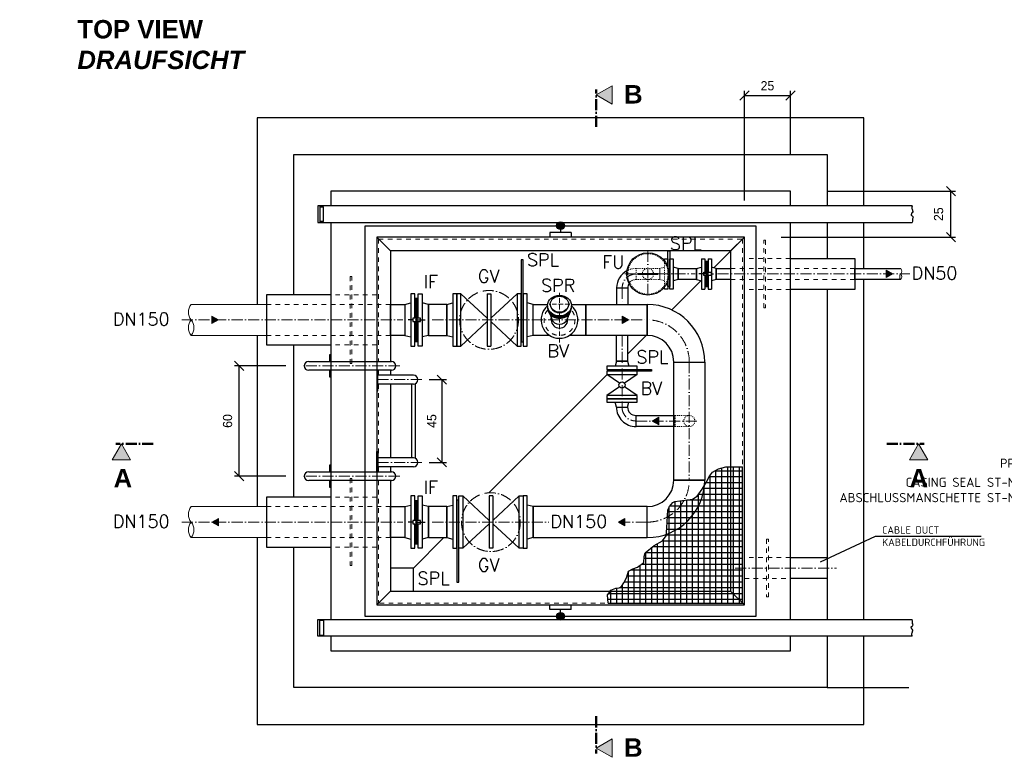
# Model space of a CAD drawing. Header units: millimetres. Extents: x -1700 to 30099, y -547 to 7576.
# Tile 8 of 14: x 12498 to 17853, y -531 to 3481. Entities that reach past the tile are written whole.
import ezdxf

# ---------------------------------------------------------------- set-up
doc = ezdxf.new("R2010")
doc.units = ezdxf.units.MM
doc.linetypes.add('ACAD_ISO10W100', pattern=[18, 12, -3, 0, -3])
doc.linetypes.add('JIS_02_1.0', pattern=[2, 1, -1])
for name, color, linetype in [('44', 7, 'Continuous'), ('P-MU050ENTL', 7, 'Continuous'), ('P-MU150AUSL', 7, 'Continuous'), ('P-MU200EINL', 7, 'Continuous')]:
    doc.layers.add(name, color=color, linetype=linetype)
for name, color, linetype, lineweight in [('Bemaßung', 7, 'Continuous', 9), ('Beschriftung', 7, 'Continuous', 9), ('PDSMD', 7, 'Continuous', 18), ('verz. Bandstahl 30x3_5mm im Beton', 5, 'GRENZE1', 35)]:
    doc.layers.add(name, color=color, linetype=linetype, lineweight=lineweight)
doc.styles.add('LBB3.5M1000', font='isocp.shx', dxfattribs={"height": 3.5})
doc.styles.add('ROMANS', font='ROMANS', dxfattribs={"height": 0.2})
doc.linetypes.add('GRENZE1', pattern='A,6.35,-2.54,[133,ltypeshp.shx,S=2.54,R=0,X=-2.54,Y=0],-2.54,25.4', length=36.83)
doc.dimstyles.new('DIN', dxfattribs={"dimtxt": 2.5, "dimasz": 2.5, "dimexe": 1.25, "dimexo": 0.625, "dimtad": 1, "dimtih": 1, "dimdec": 4, "dimdsep": 46, "dimlunit": 6, "dimtxsty": 'Standard', "dimcen": 2.5, "dimadec": 0, "dimazin": 0, "dimtfac": 1, "dimtdec": 4, "dimtmove": 0, "dimatfit": 3, "dimfxl": 0, "dimtvp": 1, "dimtolj": 1, "dimtzin": 0, "dimarcsym": 0})
pattern_1 = [(270, (18765.5254, -43271.0403), (3.175, -6e-16), []), (330, (18765.5254, -43271.0403), (1.5875, 2.74963066), []), (30, (18765.5254, -43271.0403), (-1.5875, 2.74963066), [])]
pattern_2 = [(270, (18765.5254, -44371.0403), (3.175, -6e-16), []), (330, (18765.5254, -44371.0403), (1.5875, 2.74963066), []), (30, (18765.5254, -44371.0403), (-1.5875, 2.74963066), [])]

# ---------------------------------------------------------------- blocks, each defined once
blk = doc.blocks.new('_Oblique')
at = {"color": 0, "linetype": 'ByBlock', "lineweight": -2}
blk.add_line((-0.5, -0.5), (0.5, 0.5), dxfattribs=at)
blk = doc.blocks.new('*D57')
at = {"layer": 'Bemaßung', "color": 0, "lineweight": -2, "transparency": 16777216}
for p, q in [((13945.1, 1597.9), (13666.8, 1597.9)), ((13691.8, 997.9), (13691.8, 1597.9)), ((13945.1, 997.9), (13666.8, 997.9))]:
    blk.add_line(p, q, dxfattribs=at)
at = {"layer": 'DEFPOINTS', "color": 0, "transparency": 16777216}
for p in [(13691.8, 1597.9), (14025.1, 1597.9), (14025.1, 997.9)]:
    blk.add_point(p, dxfattribs=at)
at = {"layer": 'Bemaßung', "color": 0, "lineweight": -2, "transparency": 16777216, "xscale": 50, "yscale": 50, "zscale": 50}
for p, rotation in [((13691.8, 1597.9), 90), ((13691.8, 997.9), 270)]:
    blk.add_blockref('_Oblique', p, dxfattribs=dict(at, rotation=rotation))
at = {"layer": 'Bemaßung', "color": 0, "transparency": 16777216, "insert": (13629, 1297.9), "char_height": 50, "attachment_point": 5, "rotation": 90}
blk.add_mtext('\\A1;60', dxfattribs=at)
blk = doc.blocks.new('*D58')
at = {"layer": 'Bemaßung', "color": 0, "lineweight": -2, "transparency": 16777216}
for p, q in [((14725, 1522.9), (14818.9, 1522.9)), ((14793.9, 1522.9), (14793.9, 1072.9)), ((14725, 1072.9), (14818.9, 1072.9))]:
    blk.add_line(p, q, dxfattribs=at)
at = {"layer": 'DEFPOINTS', "color": 0, "transparency": 16777216}
for p in [(14685, 1522.9), (14685, 1072.9), (14793.9, 1072.9)]:
    blk.add_point(p, dxfattribs=at)
at = {"layer": 'Bemaßung', "color": 0, "lineweight": -2, "transparency": 16777216, "xscale": 50, "yscale": 50, "zscale": 50}
for p, rotation in [((14793.9, 1522.9), 90), ((14793.9, 1072.9), 270)]:
    blk.add_blockref('_Oblique', p, dxfattribs=dict(at, rotation=rotation))
at = {"layer": 'Bemaßung', "color": 0, "transparency": 16777216, "insert": (14739.5, 1297.9), "char_height": 50, "attachment_point": 5, "rotation": 90}
blk.add_mtext('\\A1;45', dxfattribs=at)
blk = doc.blocks.new('*D51')
at = {"layer": 'Bemaßung', "color": 0, "lineweight": -2, "transparency": 16777216}
for p, q in [((16440.1, 2497.9), (16440.1, 3093.5)), ((16440.1, 3068.5), (16690.1, 3068.5)), ((16690.1, 2747.9), (16690.1, 3093.5))]:
    blk.add_line(p, q, dxfattribs=at)
at = {"layer": 'DEFPOINTS', "color": 0, "transparency": 16777216}
for p in [(16690.1, 3068.5), (16690.1, 2547.9), (16440.1, 2297.9)]:
    blk.add_point(p, dxfattribs=at)
at = {"layer": 'Bemaßung', "color": 0, "lineweight": -2, "transparency": 16777216, "xscale": 50, "yscale": 50, "zscale": 50, "rotation": 180}
blk.add_blockref('_Oblique', (16440.1, 3068.5), dxfattribs=at)
at = {"layer": 'Bemaßung', "color": 0, "lineweight": -2, "transparency": 16777216, "xscale": 50, "yscale": 50, "zscale": 50}
blk.add_blockref('_Oblique', (16690.1, 3068.5), dxfattribs=at)
at = {"layer": 'Bemaßung', "color": 0, "transparency": 16777216, "insert": (16565.1, 3121.1), "char_height": 50, "attachment_point": 5}
blk.add_mtext('\\A1;25', dxfattribs=at)
blk = doc.blocks.new('*D52')
at = {"layer": 'Bemaßung', "color": 0, "lineweight": -2, "transparency": 16777216}
for p, q in [((16890.1, 2547.9), (17588.1, 2547.9)), ((17563.1, 2297.9), (17563.1, 2547.9)), ((16640.1, 2297.9), (17588.1, 2297.9))]:
    blk.add_line(p, q, dxfattribs=at)
at = {"layer": 'DEFPOINTS', "color": 0, "transparency": 16777216}
for p in [(16690.1, 2547.9), (17563.1, 2547.9), (16440.1, 2297.9)]:
    blk.add_point(p, dxfattribs=at)
at = {"layer": 'Bemaßung', "color": 0, "lineweight": -2, "transparency": 16777216, "xscale": 50, "yscale": 50, "zscale": 50}
for p, rotation in [((17563.1, 2547.9), 90), ((17563.1, 2297.9), 270)]:
    blk.add_blockref('_Oblique', p, dxfattribs=dict(at, rotation=rotation))
at = {"layer": 'Bemaßung', "color": 0, "transparency": 16777216, "insert": (17496.1, 2422.9), "char_height": 50, "attachment_point": 5, "rotation": 90}
blk.add_mtext('\\A1;25', dxfattribs=at)

msp = doc.modelspace()

# ---------------------------------------------------------------- hatches: boundary and pattern name
at = {"lineweight": 5}
h = msp.add_hatch(dxfattribs=at)
h.set_pattern_fill('NET3', color=256, angle=90)
h.set_pattern_definition([(90, (-26604.036, -8319.15), (-3.175, 2e-16), []), (150, (-26604.036, -8319.15), (-1.5875, -2.74963066), []), (210, (-26604.036, -8319.15), (1.5875, -2.74963066), [])])
h.paths.add_polyline_path([(16224.0961, 2106.85959), (16242.0961, 2106.85959), (16242.0961, 2165.3686), (16224.0961, 2165.3686)])
h.paths.add_polyline_path([(16242.0961, 2088.8776), (16224.0961, 2088.8776), (16224.0961, 2030.3686), (16242.0961, 2030.3686)])
h = msp.add_hatch(color=256)
h.dxf.hatch_style = 1
h.paths.add_polyline_path([(16244.84352, 2097.8686), (16235.4724, 2092.45818), (16235.4724, 2103.27901)])
h = msp.add_hatch(color=256)
h.dxf.hatch_style = 1
h.paths.add_polyline_path([(17245.39786, 2097.8686), (17210.43137, 2118.05651), (17210.43137, 2077.68068)])
h = msp.add_hatch(dxfattribs=at)
h.set_pattern_fill('NET3', color=256, angle=-90)
h.set_pattern_definition(pattern_1)
h.paths.add_polyline_path([(14666.0961, 1838.87736), (14648.0961, 1838.87725), (14648.0961, 1730.3682), (14666.0961, 1730.3682)])
h.paths.add_polyline_path([(14648.0961, 1856.85925), (14666.0961, 1856.85936), (14666.0961, 1965.3682), (14648.0961, 1965.3682)])
h = msp.add_hatch(dxfattribs=at)
h.set_pattern_fill('NET3', color=256, angle=-90)
h.set_pattern_definition(pattern_1)
h.paths.add_polyline_path([(14666.0961, 1838.87736), (14648.0961, 1838.87725), (14648.0961, 1730.3682), (14666.0961, 1730.3682)])
h.paths.add_polyline_path([(14648.0961, 1856.85925), (14666.0961, 1856.85936), (14666.0961, 1965.3682), (14648.0961, 1965.3682)])
h = msp.add_hatch(color=256)
h.dxf.hatch_style = 1
h.paths.add_polyline_path([(13578.6738, 1847.8686), (13543.70731, 1868.05651), (13543.70731, 1827.68068)])
h = msp.add_hatch(color=256)
h.dxf.hatch_style = 1
h.paths.add_polyline_path([(14650.84758, 1847.86827), (14660.21873, 1842.45791), (14660.21867, 1853.27874)])
h = msp.add_hatch(color=256)
h.dxf.hatch_style = 1
h.paths.add_polyline_path([(14650.84758, 1847.86827), (14660.21873, 1842.45791), (14660.21867, 1853.27874)])
h = msp.add_hatch(color=256)
h.dxf.hatch_style = 1
h.paths.add_polyline_path([(15810.04636, 1847.8686), (15775.07987, 1868.05651), (15775.07987, 1827.68068)])
h = msp.add_hatch(color=256)
h.dxf.hatch_style = 1
h.paths.add_polyline_path([(15938.67267, 1297.8686), (15973.63916, 1318.05651), (15973.63916, 1277.68068)])
h = msp.add_hatch()
h.set_pattern_fill('ANSI37', color=256, scale=10, angle=45)
h.set_pattern_definition([(90, (16063.065, 678.003), (-31.75, 5e-15), []), (180, (16063.065, 678.003), (-5e-15, -31.75), [])])
h.paths.add_polyline_path([(15699.10505, 307.8686), (15696.0346, 352.87521), (15704.03087, 364.06333), (15713.62642, 378.44807), (15740.81382, 388.03788), (15758.40564, 391.23449), (15771.1997, 397.62771), (15783.99377, 416.80735), (15798.38711, 445.57681), (15809.58189, 480.73949), (15833.57078, 493.52592), (15859.15891, 503.11573), (15892.74331, 528.68859), (15894.34259, 560.65466), (15900.73962, 581.43261), (15948.71736, 621.39021), (15995.09582, 646.96306), (16014.28691, 672.53592), (16017.48543, 717.28842), (16023.88246, 814.78492), (16031.87877, 832.36628), (16051.06987, 854.74252), (16062.26465, 859.53742), (16089.45206, 864.33235), (16118.2387, 867.52894), (16156.62089, 872.32385), (16183.80826, 889.9052), (16210.99566, 926.66618), (16231.786, 963.42716), (16249.37786, 998.58985), (16266.96967, 1019.36778), (16298.95483, 1038.54742), (16338.9363, 1048.13725), (16386.91404, 1048.13725), (16423.69695, 1048.13725), (16430.0961, 1048.13725), (16430.0961, 307.8686)])
h = msp.add_hatch(dxfattribs=at)
h.set_pattern_fill('NET3', color=256, angle=-90)
h.set_pattern_definition(pattern_2)
h.paths.add_polyline_path([(14666.0961, 738.87736), (14648.0961, 738.87725), (14648.0961, 630.3682), (14666.0961, 630.3682)])
h.paths.add_polyline_path([(14648.0961, 756.85925), (14666.0961, 756.85936), (14666.0961, 865.3682), (14648.0961, 865.3682)])
h = msp.add_hatch(dxfattribs=at)
h.set_pattern_fill('NET3', color=256, angle=-90)
h.set_pattern_definition(pattern_2)
h.paths.add_polyline_path([(14666.0961, 738.87736), (14648.0961, 738.87725), (14648.0961, 630.3682), (14666.0961, 630.3682)])
h.paths.add_polyline_path([(14648.0961, 756.85925), (14666.0961, 756.85936), (14666.0961, 865.3682), (14648.0961, 865.3682)])
h = msp.add_hatch(color=256)
h.dxf.hatch_style = 1
h.paths.add_polyline_path([(13543.70731, 747.8686), (13578.6738, 768.05651), (13578.6738, 727.68068)])
h = msp.add_hatch(color=256)
h.dxf.hatch_style = 1
h.paths.add_polyline_path([(14650.84758, 747.86827), (14660.21873, 742.45791), (14660.21867, 753.27874)])
h = msp.add_hatch(color=256)
h.dxf.hatch_style = 1
h.paths.add_polyline_path([(14650.84758, 747.86827), (14660.21873, 742.45791), (14660.21867, 753.27874)])
h = msp.add_hatch(color=256)
h.dxf.hatch_style = 1
h.paths.add_polyline_path([(15754.25616, 747.8686), (15789.22265, 768.05651), (15789.22265, 727.68068)])
at = {"layer": 'Beschriftung'}
h = msp.add_hatch(color=256, dxfattribs=at)
h.dxf.hatch_style = 1
h.paths.add_polyline_path([(15634.46718, 3071.54217), (15720.8074, 3121.39071), (15720.8074, 3021.69362)])
h = msp.add_hatch(color=256, dxfattribs=at)
h.dxf.hatch_style = 1
h.paths.add_polyline_path([(13051.56071, 1173.6309), (13001.71217, 1087.29069), (13101.40926, 1087.29069)])
h = msp.add_hatch(color=256, dxfattribs=at)
h.dxf.hatch_style = 1
h.paths.add_polyline_path([(17387.43045, 1173.6309), (17437.27899, 1087.29069), (17337.5819, 1087.29069)])
h = msp.add_hatch(color=256, dxfattribs=at)
h.dxf.hatch_style = 1
h.paths.add_polyline_path([(15634.46718, -481.51663), (15720.8074, -531.36517), (15720.8074, -431.66808)])
at = {"layer": 'verz. Bandstahl 30x3_5mm im Beton', "lineweight": -3, "ltscale": 20}
h = msp.add_hatch(color=0, dxfattribs=at)
h.dxf.hatch_style = 1
edge = h.paths.add_edge_path()
edge.add_arc((15440.0961, 2360.3686), 21.43508, -450, -90)
h = msp.add_hatch(color=0, dxfattribs=at)
h.dxf.hatch_style = 1
edge = h.paths.add_edge_path()
edge.add_arc((15440.0961, 235.3686), 21.43508, 450, 810, ccw=False)

# ---------------------------------------------------------------- linework, layer by layer
for p, q in [((14120.0961, 2467.8686), (14120.0961, 2377.8686)), ((17352.91286, 2467.8686), (14120.0961, 2467.8686)), ((14130.0961, 2467.8686), (14130.0961, 2377.8686)), ((14130.0961, 2462.8686), (14150.0961, 2462.8686)), ((14150.0961, 2382.8686), (14150.0961, 2462.8686)), ((14120.0961, 2377.8686), (17352.91286, 2377.8686)), ((14150.0961, 2382.8686), (14130.0961, 2382.8686)), ((14440.0961, 2297.8686), (14515.0961, 2222.8686)), ((16273.80695, 2131.57945), (16440.0961, 2297.8686)), ((16440.0961, 2297.8686), (16365.0961, 2222.8686)), ((14515.0961, 2222.8686), (14515.0961, 1622.0186)), ((16365.0961, 2222.8686), (14515.0961, 2222.8686)), ((16365.0961, 2222.8686), (16365.0961, 372.8686)), ((16044.43828, 1902.21077), (16203.42668, 2061.19917)), ((15744.9461, 2021.8686), (15805.2461, 2021.8686)), ((15744.9461, 2021.8686), (15744.9461, 1932.0186)), ((15805.2461, 2021.8686), (15805.2461, 1932.0186)), ((14593.0961, 1932.0182), (14626.0961, 1940.3682)), ((14593.0961, 1932.0182), (14626.0961, 1940.3682)), ((14593.0961, 1932.0182), (14593.0961, 1763.7182)), ((14593.0961, 1932.0182), (14593.0961, 1763.7182)), ((14648.0961, 1965.3682), (14666.0961, 1965.3682)), ((14648.0961, 1965.3682), (14666.0961, 1965.3682)), ((14721.0961, 1932.0182), (14688.0961, 1940.3682)), ((14721.0961, 1932.0182), (14688.0961, 1940.3682)), ((14721.0961, 1932.0182), (14721.0961, 1763.7182)), ((14721.0961, 1932.0182), (14721.0961, 1763.7182)), ((14593.0961, 1763.7182), (14626.0961, 1755.3682)), ((14593.0961, 1763.7182), (14626.0961, 1755.3682)), ((14648.0961, 1730.3682), (14666.0961, 1730.3682)), ((14648.0961, 1730.3682), (14666.0961, 1730.3682)), ((14721.0961, 1763.7182), (14688.0961, 1755.3682)), ((14721.0961, 1763.7182), (14688.0961, 1755.3682)), ((15804.3961, 1662.1686), (15905.9461, 1763.7186)), ((14070.0961, 1622.0186), (14520.0961, 1622.0186)), ((15744.0961, 1623.8686), (15736.7461, 1596.8686)), ((15744.0961, 1623.8686), (15804.3961, 1623.8686)), ((15804.3961, 1623.8686), (15811.7461, 1596.8686)), ((14520.0961, 1573.7186), (14070.0961, 1573.7186)), ((14515.0961, 1573.7186), (14515.0961, 1547.0186)), ((14640.0961, 1547.0186), (14446.0961, 1547.0186)), ((14650.0961, 1094.85092), (14650.0961, 1500.88627)), ((15050.09296, 907.86545), (15692.54449, 1550.31698)), ((15759.9257, 1503.76269), (15691.7461, 1550.8686)), ((15856.7461, 1550.8686), (15788.56651, 1503.76269)), ((14640.0961, 1498.7186), (14446.0961, 1498.7186)), ((14515.0961, 1498.7186), (14515.0961, 1097.0186)), ((14630.0961, 1498.7186), (14630.0961, 1097.0186)), ((15759.9257, 1483.9745), (15691.7461, 1436.8686)), ((15856.7461, 1436.8686), (15788.56651, 1483.9745)), ((15744.0961, 1373.8686), (15736.7461, 1400.8686)), ((15804.3961, 1373.8686), (15811.7461, 1400.8686)), ((15744.0961, 1373.8686), (15804.3961, 1373.8686)), ((15850.2461, 1267.7186), (15850.2461, 1328.0186)), ((14640.0961, 1097.0186), (14446.0961, 1097.0186)), ((14070.0961, 1022.0186), (14520.0961, 1022.0186)), ((14640.0961, 1048.7186), (14446.0961, 1048.7186)), ((14515.0961, 1048.7186), (14515.0961, 1022.0186)), ((14520.0961, 973.7186), (14070.0961, 973.7186)), ((14515.0961, 973.7186), (14515.0961, 372.8686)), ((14648.0961, 865.3682), (14666.0961, 865.3682)), ((14648.0961, 865.3682), (14666.0961, 865.3682)), ((14593.0961, 832.0182), (14626.0961, 840.3682)), ((14593.0961, 832.0182), (14626.0961, 840.3682)), ((14593.0961, 832.0182), (14593.0961, 663.7182)), ((14593.0961, 832.0182), (14593.0961, 663.7182)), ((14721.0961, 832.0182), (14688.0961, 840.3682)), ((14721.0961, 832.0182), (14688.0961, 840.3682)), ((14721.0961, 832.0182), (14721.0961, 663.7182)), ((14721.0961, 832.0182), (14721.0961, 663.7182)), ((14593.0961, 663.7182), (14626.0961, 655.3682)), ((14593.0961, 663.7182), (14626.0961, 655.3682)), ((14640.0961, 497.8686), (14805.9461, 663.7186)), ((14721.0961, 663.7182), (14688.0961, 655.3682)), ((14721.0961, 663.7182), (14688.0961, 655.3682)), ((17150.7646, 668.98637), (16852.45848, 529.86758)), ((17727.48976, 668.98637), (17150.7646, 668.98637)), ((14648.0961, 630.3682), (14666.0961, 630.3682)), ((14648.0961, 630.3682), (14666.0961, 630.3682)), ((14515.0961, 372.8686), (14440.0961, 297.8686)), ((14515.0961, 372.8686), (16365.0961, 372.8686)), ((16440.0961, 297.8686), (16365.0961, 372.8686)), ((14120.0961, 127.8686), (14120.0961, 217.8686)), ((14120.0961, 217.8686), (17352.91286, 217.8686)), ((14130.0961, 127.8686), (14130.0961, 217.8686)), ((14150.0961, 212.8686), (14130.0961, 212.8686)), ((14150.0961, 212.8686), (14150.0961, 132.8686)), ((17352.91286, 127.8686), (14120.0961, 127.8686)), ((14130.0961, 132.8686), (14150.0961, 132.8686))]:
    msp.add_line(p, q)
at = {"linetype": 'JIS_02_1.0', "lineweight": 18, "ltscale": 25}
for p, q in [((14450.0961, 2287.8686), (14450.0961, 1622.0186)), ((14450.0961, 2287.8686), (16430.0961, 2287.8686)), ((16430.0961, 2287.8686), (16430.0961, 307.8686)), ((16690.0961, 2182.0186), (16440.0961, 2182.0186)), ((16365.0961, 2128.0186), (17040.0961, 2128.0186)), ((16365.0961, 2067.7186), (17040.0961, 2067.7186)), ((14440.0961, 1984.3686), (14190.0961, 1984.3686)), ((16690.0961, 2013.7186), (16440.0961, 2013.7186)), ((13840.0961, 1932.0186), (14515.0961, 1932.0186)), ((14515.0961, 1763.7186), (13840.0961, 1763.7186)), ((14440.0961, 1711.3686), (14190.0961, 1711.3686)), ((14450.0961, 1573.7186), (14450.0961, 1547.0186)), ((14450.0961, 1498.7186), (14450.0961, 1097.0186)), ((14450.0961, 1048.7186), (14450.0961, 1022.0186)), ((14450.0961, 973.7186), (14450.0961, 307.8686)), ((14440.0961, 884.3686), (14190.0961, 884.3686)), ((14440.0961, 884.3686), (14190.0961, 884.3686)), ((13840.0961, 832.0186), (14515.0961, 832.0186)), ((14515.0961, 663.7186), (13840.0961, 663.7186)), ((14440.0961, 611.3686), (14190.0961, 611.3686)), ((16430.0961, 307.8686), (14450.0961, 307.8686))]:
    msp.add_line(p, q, dxfattribs=at)
at = {"linetype": 'ACAD_ISO10W100', "lineweight": 18, "ltscale": 5}
for p, q in [((15915.0961, 2223.47928), (15915.0961, 1972.25791)), ((15789.48541, 2097.8686), (16171.13318, 2097.8686)), ((16294.06959, 2097.8686), (17340.0961, 2097.8686)), ((15775.0961, 2021.8686), (15775.0961, 1932.0186)), ((13380.71091, 1847.8686), (14581.38284, 1847.8686)), ((14742.47424, 1847.8686), (15911.0961, 1847.8686)), ((15774.2461, 1763.7186), (15774.2461, 1373.8686)), ((16140.0961, 1618.8686), (16140.0961, 976.8686)), ((14565.02146, 1597.8686), (14025.0724, 1597.8686)), ((14685.02146, 1522.8686), (14440.0961, 1522.8686)), ((15850.2461, 1297.8686), (16181.3769, 1297.8686)), ((14685.02146, 1072.8686), (14440.0961, 1072.8686)), ((14565.02146, 997.8686), (14025.0724, 997.8686)), ((13380.71091, 747.8686), (14581.54929, 747.8686)), ((14742.47424, 747.8686), (15376.4406, 747.8686)), ((15758.75995, 747.8686), (15911.0961, 747.8686)), ((16390.0961, 497.8686), (16940.0961, 497.8686))]:
    msp.add_line(p, q, dxfattribs=at)
at = {"linetype": 'JIS_02_1.0', "lineweight": 18, "ltscale": 5}
for p, q in [((16006.0961, 2168.18218), (16006.0961, 2027.55501)), ((15979.0961, 2128.0186), (15851.0961, 2128.0186)), ((15851.0961, 2128.0186), (15851.0961, 2067.7186)), ((15979.0961, 2128.0186), (16006.0961, 2135.2533)), ((15979.0961, 2128.0186), (15979.0961, 2067.7186)), ((15979.0961, 2128.0186), (15979.0961, 2067.7186)), ((15979.0961, 2067.7186), (15979.0961, 2128.0186)), ((15979.0961, 2128.0186), (15979.0961, 2067.7186)), ((16024.0961, 2061.20799), (16024.0961, 2134.5292)), ((15851.0961, 2067.7186), (15979.0961, 2067.7186)), ((15979.0961, 2067.7186), (16006.0961, 2060.4839)), ((16064.0961, 1328.0186), (16140.0961, 1328.0186)), ((16064.0961, 1267.7186), (16140.0961, 1267.7186))]:
    msp.add_line(p, q, dxfattribs=at)
at = {"linetype": 'ACAD_ISO10W100', "lineweight": 18, "ltscale": 2}
for p, q in [((15434.0961, 1724.60994), (15434.0961, 1995.79678)), ((15489.64487, 1933.1417), (15378.54733, 1933.1417))]:
    msp.add_line(p, q, dxfattribs=at)
at = {"lineweight": 0}
for p, q in [((13430.71091, 1932.0186), (13840.0961, 1932.0186)), ((13840.0961, 1763.7186), (13430.71091, 1763.7186)), ((13430.71091, 832.0186), (13840.0961, 832.0186)), ((13840.0961, 663.7186), (13430.71091, 663.7186))]:
    msp.add_line(p, q, dxfattribs=at)
at = {"linetype": 'Continuous', "ltscale": 10}
for p, q in [((14721.0961, 1932.0186), (14721.0961, 1763.7186)), ((14721.0961, 1932.0186), (14721.0961, 1763.7186)), ((14721.0961, 832.0186), (14721.0961, 663.7186)), ((14721.0961, 832.0186), (14721.0961, 663.7186))]:
    msp.add_line(p, q, dxfattribs=at)
for points in [[(17090.0961, 2467.8686), (17090.0961, 2947.8686), (13790.0961, 2947.8686), (13790.0961, 1932.0186)], [(16690.0961, 2467.8686), (16690.0961, 2547.8686), (14190.0961, 2547.8686), (14190.0961, 2467.8686)], [(17352.91286, 2467.8686), (17352.03448, 2465.01303), (17351.2846, 2463.13724), (17350.72219, 2460.8862), (17350.34725, 2458.07248), (17350.34725, 2456.75938), (17350.72219, 2453.5705), (17350.90966, 2453.19534), (17352.40943, 2449.63121), (17352.5969, 2448.69327), (17353.34678, 2446.06716), (17353.72172, 2444.56644), (17354.84655, 2440.62724), (17355.40896, 2438.56374), (17355.03402, 2435.75001), (17351.47207, 2430.87288), (17350.72219, 2429.74731), (17349.03495, 2426.18327), (17347.91012, 2423.7447), (17347.34771, 2421.11851), (17346.22284, 2417.55437), (17348.84748, 2416.05374), (17352.40943, 2414.74065), (17354.47161, 2412.48961), (17355.40896, 2410.98898), (17356.72126, 2407.8001), (17357.28367, 2405.36144), (17354.47161, 2398.42089), (17353.53425, 2393.35612), (17353.34678, 2389.41683), (17354.09667, 2388.10383), (17354.28414, 2384.53969), (17352.91286, 2377.8686)], [(14190.0961, 2377.8686), (14190.0961, 217.8686)], [(16690.0961, 217.8686), (16690.0961, 2377.8686)], [(17090.0961, 2128.0186), (17090.0961, 2377.8686)], [(16238.5961, 2097.8686), (16191.84595, 2097.8686), (16191.84595, 2097.8686), (16191.84595, 2097.8686)], [(16258.84386, 2097.8686), (16272.50664, 2097.8686), (16272.50664, 2097.8686), (16272.50664, 2097.8686)], [(17090.0961, 217.8686), (17090.0961, 2067.7186)], [(14648.0961, 1856.85925), (14648.0961, 1990.3682), (14626.0961, 1990.3682), (14626.0961, 1705.3682), (14648.0961, 1705.3682), (14648.0961, 1838.87725)], [(14648.0961, 1856.85925), (14648.0961, 1990.3682), (14626.0961, 1990.3682), (14626.0961, 1705.3682), (14648.0961, 1705.3682), (14648.0961, 1838.87725)], [(14666.0961, 1856.85936), (14666.0961, 1990.3682), (14688.0961, 1990.3682), (14688.0961, 1705.3682), (14666.0961, 1705.3682), (14666.0961, 1838.87736)], [(14666.0961, 1856.85936), (14666.0961, 1990.3682), (14688.0961, 1990.3682), (14688.0961, 1705.3682), (14666.0961, 1705.3682), (14666.0961, 1838.87736)], [(14593.0961, 1829.76684), (14593.0961, 1763.7186), (14515.0961, 1763.7186), (14515.0961, 1932.0186), (14593.0961, 1932.0186), (14593.0961, 1865.97035)], [(15380.07039, 1763.7186), (15291.0961, 1763.7186), (15291.0961, 1932.0186), (15369.51452, 1932.0186)], [(15498.67768, 1932.0186), (15577.0961, 1932.0186), (15577.0961, 1763.7186), (15488.12181, 1763.7186)], [(14636.84723, 1847.86818), (14610.42243, 1847.86801), (14610.42243, 1847.86801), (14610.42243, 1847.86801)], [(14636.84723, 1847.86818), (14610.42243, 1847.86801), (14610.42243, 1847.86801), (14610.42243, 1847.86801)], [(14657.09499, 1847.8683), (14703.76756, 1847.8686), (14703.76756, 1847.8686), (14703.76756, 1847.8686)], [(14657.09499, 1847.8683), (14703.76756, 1847.8686), (14703.76756, 1847.8686), (14703.76756, 1847.8686)], [(13790.0961, 1763.7186), (13790.0961, 832.0186)], [(15804.3961, 1762.01502), (15804.3961, 1623.8686), (15744.0961, 1623.8686), (15744.0961, 1763.7186)], [(14190.0961, 1622.01838), (14190.0961, 1657.86838), (14184.0961, 1657.86838), (14184.0961, 1622.01838)], [(14184.0961, 1573.7186), (14184.0961, 1537.86838), (14190.0961, 1537.86838), (14190.0961, 1573.7186)], [(14440.0961, 1573.7186), (14440.0961, 1462.8686), (14446.0961, 1462.8686), (14446.0961, 1573.7186)], [(15810.83171, 1578.8686), (15934.94444, 1578.8686), (15934.94444, 1568.8686), (15706.6711, 1568.8686), (15706.6711, 1578.8686), (15737.5105, 1578.8686)], [(14440.0961, 1022.0186), (14440.0961, 1132.8686), (14446.0961, 1132.8686), (14446.0961, 1022.0186)], [(14190.0961, 1022.01838), (14190.0961, 1057.86838), (14184.0961, 1057.86838), (14184.0961, 1022.01838)], [(15699.10505, 307.8686), (15696.0346, 352.87521), (15704.03087, 364.06333), (15713.62642, 378.44807), (15740.81382, 388.03788), (15758.40564, 391.23449), (15771.1997, 397.62771), (15783.99377, 416.80735), (15798.38711, 445.57681), (15809.58189, 480.73949), (15833.57078, 493.52592), (15859.15891, 503.11573), (15892.74331, 528.68859), (15894.34259, 560.65466), (15900.73962, 581.43261), (15948.71736, 621.39021), (15995.09582, 646.96306), (16014.28691, 672.53592), (16017.48543, 717.28842), (16023.88246, 814.78492), (16031.87877, 832.36628), (16051.06987, 854.74252), (16062.26465, 859.53742), (16089.45206, 864.33235), (16118.2387, 867.52894), (16156.62089, 872.32385), (16183.80826, 889.9052), (16210.99566, 926.66618), (16231.786, 963.42716), (16249.37786, 998.58985), (16266.96967, 1019.36778), (16298.95483, 1038.54742), (16338.9363, 1048.13725), (16386.91404, 1048.13725), (16423.69695, 1048.13725), (16430.0961, 1048.13725)], [(15699.10505, 307.8686), (16430.0961, 307.8686), (16430.0961, 1048.13725)], [(14184.0961, 973.7186), (14184.0961, 937.86838), (14190.0961, 937.86838), (14190.0961, 973.7186)], [(14648.0961, 756.85925), (14648.0961, 890.3682), (14626.0961, 890.3682), (14626.0961, 605.3682), (14648.0961, 605.3682), (14648.0961, 738.87725)], [(14648.0961, 756.85925), (14648.0961, 890.3682), (14626.0961, 890.3682), (14626.0961, 605.3682), (14648.0961, 605.3682), (14648.0961, 738.87725)], [(14666.0961, 756.85936), (14666.0961, 890.3682), (14688.0961, 890.3682), (14688.0961, 605.3682), (14666.0961, 605.3682), (14666.0961, 738.87736)], [(14666.0961, 756.85936), (14666.0961, 890.3682), (14688.0961, 890.3682), (14688.0961, 605.3682), (14666.0961, 605.3682), (14666.0961, 738.87736)], [(14593.0961, 730.10252), (14593.0961, 663.7186), (14515.0961, 663.7186), (14515.0961, 832.0186), (14593.0961, 832.0186), (14593.0961, 766.30603)], [(14636.84723, 747.86818), (14610.42243, 747.86801), (14610.42243, 747.86801), (14610.42243, 747.86801)], [(14636.84723, 747.86818), (14610.42243, 747.86801), (14610.42243, 747.86801), (14610.42243, 747.86801)], [(14657.09499, 747.8683), (14703.76756, 747.8686), (14703.76756, 747.8686), (14703.76756, 747.8686)], [(14657.09499, 747.8683), (14703.76756, 747.8686), (14703.76756, 747.8686), (14703.76756, 747.8686)], [(13790.0961, 663.7186), (13790.0961, -352.1314), (17090.0961, -352.1314), (17090.0961, 127.8686)], [(14640.0961, 372.8686), (14640.0961, 497.8686), (14515.0961, 497.8686)], [(17352.91286, 127.8686), (17352.03448, 130.72416), (17351.2846, 132.59995), (17350.72219, 134.85099), (17350.34725, 137.66471), (17350.34725, 138.97781), (17350.72219, 142.1667), (17350.90966, 142.54185), (17352.40943, 146.10599), (17352.5969, 147.04393), (17353.34678, 149.67003), (17353.72172, 151.17075), (17354.84655, 155.10995), (17355.40896, 157.17345), (17355.03402, 159.98718), (17351.47207, 164.86432), (17350.72219, 165.98988), (17349.03495, 169.55392), (17347.91012, 171.99249), (17347.34771, 174.61868), (17346.22284, 178.18282), (17348.84748, 179.68345), (17352.40943, 180.99654), (17354.47161, 183.24758), (17355.40896, 184.74821), (17356.72126, 187.93709), (17357.28367, 190.37576), (17354.47161, 197.31631), (17353.53425, 202.38107), (17353.34678, 206.32036), (17354.09667, 207.63336), (17354.28414, 211.1975), (17352.91286, 217.8686)], [(14190.0961, 127.8686), (14190.0961, 47.8686), (16690.0961, 47.8686), (16690.0961, 127.8686)]]:
    msp.add_lwpolyline(points)
for points in [[(14440.0961, 297.8686), (16440.0961, 297.8686), (16440.0961, 2297.8686), (14440.0961, 2297.8686)], [(15226.0961, 1727.8686), (15236.0961, 1727.8686), (15236.0961, 2174.3686), (15226.0961, 2174.3686)], [(16218.34834, 2088.8776), (16218.34834, 2106.85959), (16258.84386, 2106.85959), (16258.84386, 2088.8776)], [(16244.84352, 2097.8686), (16235.4724, 2092.45818), (16235.4724, 2103.27901)], [(14854.0961, 1705.3686), (14876.0961, 1705.3686), (14876.0961, 1990.3686), (14854.0961, 1990.3686)], [(14876.0961, 1705.3686), (14898.0961, 1705.3686), (14898.0961, 1990.3686), (14876.0961, 1990.3686)], [(15204.0961, 1705.3686), (15226.0961, 1705.3686), (15226.0961, 1990.3686), (15204.0961, 1990.3686)], [(15236.0961, 1705.3686), (15258.0961, 1705.3686), (15258.0961, 1990.3686), (15236.0961, 1990.3686)], [(15577.0961, 1932.0186), (15911.0961, 1932.0186), (15911.0961, 1763.7186), (15577.0961, 1763.7186)], [(14677.34281, 1838.87743), (14677.3427, 1856.85943), (14636.84718, 1856.85918), (14636.84729, 1838.87718)], [(14677.34281, 1838.87743), (14677.3427, 1856.85943), (14636.84718, 1856.85918), (14636.84729, 1838.87718)], [(14650.84758, 1847.86827), (14660.21873, 1842.45791), (14660.21867, 1853.27874)], [(14650.84758, 1847.86827), (14660.21873, 1842.45791), (14660.21867, 1853.27874)], [(16055.9461, 1618.8686), (16224.2461, 1618.8686), (16224.2461, 976.8686), (16055.9461, 976.8686)], [(15691.7461, 1578.8686), (15856.7461, 1578.8686), (15856.7461, 1596.8686), (15691.7461, 1596.8686)], [(15691.7461, 1550.8686), (15856.7461, 1550.8686), (15856.7461, 1568.8686), (15691.7461, 1568.8686)], [(15691.7461, 1418.8686), (15856.7461, 1418.8686), (15856.7461, 1436.8686), (15691.7461, 1436.8686)], [(15691.7461, 1400.8686), (15856.7461, 1400.8686), (15856.7461, 1418.8686), (15691.7461, 1418.8686)], [(15850.2461, 1328.0186), (16055.9461, 1328.0186), (16055.9461, 1267.7186), (15850.2461, 1267.7186)], [(14854.0961, 605.3686), (14876.0961, 605.3686), (14876.0961, 890.3686), (14854.0961, 890.3686)], [(14886.0961, 867.8686), (14876.0961, 867.8686), (14876.0961, 421.3686), (14886.0961, 421.3686)], [(14908.0961, 605.3686), (14886.0961, 605.3686), (14886.0961, 890.3686), (14908.0961, 890.3686)], [(15236.0961, 605.3686), (15214.0961, 605.3686), (15214.0961, 890.3686), (15236.0961, 890.3686)], [(15236.0961, 605.3686), (15258.0961, 605.3686), (15258.0961, 890.3686), (15236.0961, 890.3686)], [(15911.0961, 832.0186), (15291.0961, 832.0186), (15291.0961, 663.7186), (15911.0961, 663.7186)], [(14677.34281, 738.87743), (14677.3427, 756.85943), (14636.84718, 756.85918), (14636.84729, 738.87718)], [(14677.34281, 738.87743), (14677.3427, 756.85943), (14636.84718, 756.85918), (14636.84729, 738.87718)], [(14650.84758, 747.86827), (14660.21873, 742.45791), (14660.21867, 753.27874)], [(14650.84758, 747.86827), (14660.21873, 742.45791), (14660.21867, 753.27874)], [(16690.0961, 555.0186), (16890.0961, 555.0186), (16890.0961, 440.7186), (16690.0961, 440.7186)]]:
    msp.add_lwpolyline(points, close=True)
at = {"linetype": 'JIS_02_1.0', "lineweight": 18, "ltscale": 25}
for points in [[(16555.0961, 1913.7186), (16545.0961, 1913.7186), (16545.0961, 2282.0186), (16555.0961, 2282.0186)], [(14305.0961, 2084.3686), (14295.0961, 2084.3686), (14295.0961, 1611.3686), (14305.0961, 1611.3686)], [(14305.0961, 984.3686), (14295.0961, 984.3686), (14295.0961, 511.3686), (14305.0961, 511.3686)], [(16560.0961, 340.7186), (16570.0961, 340.7186), (16570.0961, 655.0186), (16560.0961, 655.0186)], [(16440.0961, 440.7186), (16690.0961, 440.7186), (16690.0961, 555.0186), (16440.0961, 555.0186)]]:
    msp.add_lwpolyline(points, close=True, dxfattribs=at)
msp.add_lwpolyline([(15862.5961, 2095.3686, -1), (15862.5961, 2100.3686), (15967.5961, 2100.3686, -1), (15967.5961, 2095.3686)], format="xyb", close=True)
at = {"lineweight": 0}
for points in [[(17245.39786, 2097.8686), (17210.43137, 2118.05651), (17210.43137, 2077.68068)], [(13578.6738, 1847.8686), (13543.70731, 1868.05651), (13543.70731, 1827.68068)], [(15810.04636, 1847.8686), (15775.07987, 1868.05651), (15775.07987, 1827.68068)], [(15938.67267, 1297.8686), (15973.63916, 1318.05651), (15973.63916, 1277.68068)], [(13543.70731, 747.8686), (13578.6738, 768.05651), (13578.6738, 727.68068)], [(15754.25616, 747.8686), (15789.22265, 768.05651), (15789.22265, 727.68068)]]:
    msp.add_lwpolyline(points, close=True, dxfattribs=at)
at = {"linetype": 'JIS_02_1.0', "lineweight": 18, "ltscale": 5}
msp.add_lwpolyline([(16055.9461, 1267.7186), (16064.0961, 1267.7186), (16064.0961, 1328.0186), (16055.9461, 1328.0186)], dxfattribs=at)
for centre, radius in [((15915.0961, 2097.8686), 115), ((15774.2461, 1493.8686), 17.40595)]:
    msp.add_circle(centre, radius)
for centre, radius in [((15915.0961, 2097.8686), 110), ((15915.0961, 2097.8686), 30.15), ((16140.0961, 1297.8686), 30.15)]:
    msp.add_circle(centre, radius, dxfattribs=at)
at = {"linetype": 'ACAD_ISO10W100', "lineweight": 18, "ltscale": 5}
for centre in [(15051.0961, 1847.8686), (15061.0961, 747.8686)]:
    msp.add_circle(centre, 160, dxfattribs=at)
for centre, radius, start, end in [((15850.946, 2022.0187), 106, 117.8058704, 180.08113641), ((15850.94586, 2022.01884), 45.7, 147.80517993, 180.18837054), ((15434.0961, 1847.8686), 100, 130.51784419, 49.48215581), ((14070.0961, 1597.8686), 24.15, 90, 270), ((14520.0961, 1597.8686), 24.15, 270, 90), ((14640.0961, 1522.8686), 24.15, 270, 90), ((15850.096, 1373.71849), 106, 179.91886359, 270.08113641), ((15850.09586, 1373.71835), 45.7, 179.81162946, 270.18837054), ((14640.0961, 1072.8686), 24.15, 270, 90), ((14070.0961, 997.8686), 24.15, 90, 270), ((14520.0961, 997.8686), 24.15, 270, 90)]:
    msp.add_arc(centre, radius, start, end)
for centre, radius, start, end in [((15851.0961, 2021.8686), 76, 90, 180), ((15911.0961, 1618.8686), 229, 0, 90), ((15911.0961, 1618.8686), 229, 0, 90), ((15850.2461, 1373.8686), 76, 180, 270), ((15911.0961, 976.8686), 229, 270, 0)]:
    msp.add_arc(centre, radius, start, end, dxfattribs=at)
at = {"linetype": 'JIS_02_1.0', "lineweight": 18, "ltscale": 5}
for centre, radius, start, end in [((15850.946, 2022.0187), 106, 89.91886359, 117.8058704), ((15850.94586, 2022.01884), 45.7, 89.81162946, 147.80517993)]:
    msp.add_arc(centre, radius, start, end, dxfattribs=at)
at = {"lineweight": 0}
for centre, radius, start, end in [((17308.576, 2082.7936), 23.84873, 140.79410467, 219.20589533), ((17271.61621, 2112.9436), 23.84873, 320.79410467, 39.20589533), ((17271.61621, 2082.7936), 23.84873, 320.79410467, 39.20589533), ((13482.28912, 1889.9436), 66.56288, 140.79410467, 219.20589533), ((13482.28912, 1805.7936), 66.56288, 140.79410467, 219.20589533), ((13379.1327, 1805.7936), 66.56288, 320.79410467, 39.20589533), ((13482.28912, 789.9436), 66.56288, 140.79410467, 219.20589533), ((13482.28912, 705.7936), 66.56288, 140.79410467, 219.20589533), ((13379.1327, 705.7936), 66.56288, 320.79410467, 39.20589533)]:
    msp.add_arc(centre, radius, start, end, dxfattribs=at)
at = {"linetype": 'JIS_02_1.0', "lineweight": 18, "ltscale": 25}
msp.add_arc((15434.0961, 1847.8686), 84.15, 139.37021427, 40.62978573, dxfattribs=at)
at = {"layer": 'Beschriftung', "linetype": 'ACAD_ISO10W100', "lineweight": 50, "ltscale": 5}
for p, q in [((15634.46718, 2898.38419), (15634.46718, 3101.51656)), ((13224.71869, 1173.6309), (13021.58632, 1173.6309)), ((17214.27247, 1173.6309), (17417.40484, 1173.6309)), ((15634.46718, -308.35865), (15634.46718, -511.49102))]:
    msp.add_line(p, q, dxfattribs=at)
at = {"layer": 'Beschriftung'}
for points in [[(15634.46718, 3071.54217), (15720.8074, 3121.39071), (15720.8074, 3021.69362)], [(13051.56071, 1173.6309), (13001.71217, 1087.29069), (13101.40926, 1087.29069)], [(17387.43045, 1173.6309), (17437.27899, 1087.29069), (17337.5819, 1087.29069)], [(15634.46718, -481.51663), (15720.8074, -531.36517), (15720.8074, -431.66808)]]:
    msp.add_lwpolyline(points, close=True, dxfattribs=at)
at = {"layer": 'P-MU050ENTL', "linetype": 'Continuous', "ltscale": 10}
for p, q in [((16206.0961, 2180.3686), (16224.0961, 2180.3686)), ((16206.0961, 2180.3686), (16206.0961, 2015.3686)), ((16224.0961, 2180.3686), (16224.0961, 2106.85959)), ((16242.0961, 2180.3686), (16260.0961, 2180.3686)), ((16242.0961, 2180.3686), (16242.0961, 2106.85959)), ((16260.0961, 2180.3686), (16260.0961, 2015.3686)), ((16179.0961, 2128.0186), (16206.0961, 2135.2533)), ((16179.0961, 2128.0186), (16179.0961, 2067.7186)), ((16179.0961, 2067.7186), (16179.0961, 2128.0186)), ((16224.0961, 2088.8776), (16224.0961, 2015.3686)), ((16242.0961, 2088.8776), (16242.0961, 2015.3686)), ((16287.0961, 2128.0186), (16260.0961, 2135.2533)), ((16287.0961, 2128.0186), (16287.0961, 2067.7186)), ((16179.0961, 2067.7186), (16206.0961, 2060.4839)), ((16287.0961, 2067.7186), (16260.0961, 2060.484)), ((16206.0961, 2015.3686), (16217.9576, 2015.3686)), ((16217.9576, 2015.3686), (16224.0961, 2015.3686)), ((16242.0961, 2015.3686), (16260.0961, 2015.3686))]:
    msp.add_line(p, q, dxfattribs=at)
at = {"layer": 'P-MU050ENTL', "ltscale": 6}
for p, q in [((16079.0961, 2128.0186), (16052.0961, 2135.2533)), ((16079.0961, 2128.0186), (16079.0961, 2067.7186)), ((16079.0961, 2128.0186), (16079.0961, 2067.7186)), ((16079.0961, 2067.7186), (16079.0961, 2128.0186)), ((16079.0961, 2067.7186), (16052.0961, 2060.4839))]:
    msp.add_line(p, q, dxfattribs=at)
at = {"layer": 'P-MU050ENTL', "linetype": 'Continuous', "ltscale": 10}
for points in [[(16024.0961, 2134.5292), (16024.0961, 2222.8686), (16034.0961, 2222.8686), (16034.0961, 2030.3686), (16024.0961, 2030.3686), (16024.0961, 2061.20799)], [(16006.0961, 2168.18218), (16006.0961, 2180.3686), (16024.0961, 2180.3686), (16024.0961, 2134.5292)], [(16690.0961, 2182.0186), (17040.0961, 2182.0186), (17040.0961, 2013.7186), (16690.0961, 2013.7186)], [(17290.0961, 2067.7186), (17040.0961, 2067.7186), (17040.0961, 2128.0186), (17290.0961, 2128.0186)], [(16024.0961, 2061.20799), (16024.0961, 2015.3686), (16006.0961, 2015.3686), (16006.0961, 2027.55501)]]:
    msp.add_lwpolyline(points, dxfattribs=at)
for points in [[(16052.0961, 2015.3686), (16034.0961, 2015.3686), (16034.0961, 2180.3686), (16052.0961, 2180.3686)], [(16079.0961, 2128.0186), (16179.0961, 2128.0186), (16179.0961, 2067.7186), (16079.0961, 2067.7186)], [(16287.0961, 2128.0186), (16365.0961, 2128.0186), (16365.0961, 2067.7186), (16287.0961, 2067.7186)]]:
    msp.add_lwpolyline(points, close=True, dxfattribs=at)
at = {"layer": 'P-MU150AUSL', "linetype": 'Continuous', "ltscale": 10}
for p, q in [((14898.0961, 1990.3686), (15041.0961, 1857.18232)), ((15041.0961, 1990.3686), (15041.0961, 1705.3686)), ((15041.0961, 1990.3686), (15061.0961, 1990.3686)), ((15061.0961, 1990.3686), (15061.0961, 1705.3686)), ((15204.0961, 1990.3686), (15061.0961, 1857.1823)), ((14721.0961, 1763.7186), (14721.0961, 1932.0186)), ((14721.0961, 1763.7186), (14721.0961, 1932.0186)), ((14821.0961, 1932.0186), (14854.0961, 1940.8609)), ((14821.0961, 1932.0186), (14821.0961, 1763.7186)), ((15291.0961, 1932.0186), (15258.0961, 1940.8609)), ((15291.0961, 1763.7186), (15291.0961, 1932.0186)), ((15911.0961, 1763.7186), (15911.0961, 1932.0186)), ((15381.03195, 1880.63175), (15391.73579, 1851.47744)), ((15487.16026, 1880.63175), (15476.45641, 1851.47744)), ((14898.0961, 1705.3686), (15041.0961, 1838.5548)), ((15204.0961, 1705.3686), (15061.0961, 1838.5551)), ((15389.6461, 1847.8686), (15389.6461, 1857.16918)), ((15478.5461, 1847.8686), (15478.5461, 1857.16918)), ((14821.0961, 1763.7186), (14854.0961, 1754.8763)), ((15291.0961, 1763.7186), (15258.0961, 1754.8763)), ((15041.0961, 1705.3686), (15061.0961, 1705.3686)), ((16055.9461, 976.8686), (16224.2461, 976.8686)), ((14908.0961, 890.3686), (15051.0961, 757.1823)), ((15051.0961, 890.3686), (15051.0961, 605.3686)), ((15071.0961, 890.3686), (15051.0961, 890.3686)), ((15071.0961, 890.3686), (15071.0961, 605.3686)), ((15214.0961, 890.3686), (15071.0961, 757.18232)), ((14721.0961, 663.7186), (14721.0961, 832.0186)), ((14721.0961, 663.7186), (14721.0961, 832.0186)), ((14821.0961, 832.0186), (14854.0961, 840.8609)), ((14821.0961, 832.0186), (14821.0961, 663.7186)), ((15291.0961, 832.0186), (15258.0961, 840.8609)), ((15291.0961, 663.7186), (15291.0961, 832.0186)), ((14908.0961, 605.3686), (15051.0961, 738.5551)), ((15214.0961, 605.3686), (15071.0961, 738.5548)), ((14821.0961, 663.7186), (14854.0961, 654.8763)), ((15291.0961, 663.7186), (15258.0961, 654.8763)), ((15071.0961, 605.3686), (15051.0961, 605.3686))]:
    msp.add_line(p, q, dxfattribs=at)
for points in [[(14190.0961, 1984.3686), (13840.0961, 1984.3686), (13840.0961, 1711.3686), (14190.0961, 1711.3686)], [(14190.0961, 884.3686), (13840.0961, 884.3686), (13840.0961, 611.3686), (14190.0961, 611.3686)]]:
    msp.add_lwpolyline(points, dxfattribs=at)
for points in [[(14821.0961, 1932.0186), (14721.0961, 1932.0186), (14721.0961, 1763.7186), (14821.0961, 1763.7186)], [(14821.0961, 832.0186), (14721.0961, 832.0186), (14721.0961, 663.7186), (14821.0961, 663.7186)]]:
    msp.add_lwpolyline(points, close=True, dxfattribs=at)
for centre, radius, start, end in [((15911.0961, 1618.8686), 313.15, 0, 90), ((15434.0961, 1847.8686), 44.45, 180, 0), ((15911.0961, 1618.8686), 144.85, 0, 90), ((15911.0961, 976.8686), 144.85, 270, 0), ((15911.0961, 976.8686), 313.15, 270, 0)]:
    msp.add_arc(centre, radius, start, end, dxfattribs=at)
for centre, major_axis in [((15434.0961, 1925.6417), (-65, 0)), ((15434.0961, 1933.1417), (-50, 0))]:
    msp.add_ellipse(centre, major_axis=major_axis, ratio=0.8660254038, dxfattribs=at)
for centre, major_axis, start_param, end_param in [((15434.0961, 1930.6417), (-50, 0), 6.2543137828, 9.4536494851), ((15434.0961, 1913.1417), (-65, 0), 6.1942449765, 9.5137182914), ((15434.0961, 1918.1417), (-65, 0), 6.2387591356, 9.4692041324), ((15434.0961, 1923.1417), (-65, 0), 6.2609777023, 9.4469855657), ((15434.0961, 1863.1417), (-44.45, 0), 0.3078480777, 2.8337445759)]:
    msp.add_ellipse(centre, major_axis=major_axis, ratio=0.8660254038, start_param=start_param, end_param=end_param, dxfattribs=at)
at = {"layer": 'P-MU200EINL'}
for points in [[(16242.0961, 2106.85959), (16242.0961, 2165.3686), (16224.0961, 2165.3686), (16224.0961, 2106.85959)], [(16224.0961, 2088.8776), (16224.0961, 2030.3686), (16242.0961, 2030.3686), (16242.0961, 2088.8776)]]:
    msp.add_lwpolyline(points, dxfattribs=at)
at = {"layer": 'verz. Bandstahl 30x3_5mm im Beton', "color": 0, "lineweight": -3, "ltscale": 20}
for p, q in [((15440.0961, 2360.3686), (15440.0961, 2322.8613)), ((15498.32912, 2322.8613), (15381.86309, 2322.8613)), ((15381.86309, 2322.8613), (15381.86309, 2297.8686)), ((15498.32912, 2322.8613), (15498.32912, 2297.8686)), ((15381.86309, 272.87589), (15381.86309, 297.8686)), ((15498.32912, 272.87589), (15381.86309, 272.87589)), ((15440.0961, 235.3686), (15440.0961, 272.87589)), ((15498.32912, 272.87589), (15498.32912, 297.8686))]:
    msp.add_line(p, q, dxfattribs=at)
at = {"layer": 'verz. Bandstahl 30x3_5mm im Beton', "color": 0, "lineweight": -3, "ltscale": 5}
msp.add_line((16890.0961, -152.1314), (17334.60718, -152.1314), dxfattribs=at)
for points in [[(13990.0961, 1984.3686), (13990.0961, 2747.8686), (16890.0961, 2747.8686), (16890.0961, 2467.8686)], [(16890.0961, 2377.8686), (16890.0961, 2182.0186)], [(16890.0961, 2013.7186), (16890.0961, 217.8686)], [(13990.0961, 884.3686), (13990.0961, 1711.3686)], [(16890.0961, 127.8686), (16890.0961, -152.1314), (13990.0961, -152.1314), (13990.0961, 611.3686)]]:
    msp.add_lwpolyline(points, dxfattribs=at)
msp.add_lwpolyline([(14377.5961, 2360.3686), (16502.5961, 2360.3686), (16502.5961, 235.3686), (14377.5961, 235.3686)], close=True, dxfattribs=at)
at = {"layer": 'verz. Bandstahl 30x3_5mm im Beton', "color": 0, "lineweight": -3, "ltscale": 20}
for centre in [(15440.0961, 2360.3686), (15440.0961, 235.3686)]:
    msp.add_circle(centre, 21.43508, dxfattribs=at)

# ---------------------------------------------------------------- texts
at = {"layer": '44', "color": 7, "char_height": 50, "attachment_point": 3, "style": 'ROMANS'}
for s, insert in [('{\\fISOCPEUR|b0|i0|c0|p34;PRODUCT PIPE\\PPRODUKTENROHR}', (18369.78656, 1176.43181)), ('{\\fISOCPEUR|b0|i0|c0|p34;CASING SEAL ST-M 52\\PABSCHLUSSMANSCHETTE ST-M 52}', (18023.02124, 989.49344))]:
    msp.add_mtext(s, dxfattribs=dict(at, insert=insert))
at = {"layer": 'Beschriftung', "char_height": 100, "attachment_point": 1, "style": 'LBB3.5M1000'}
for s, width, insert in [('{\\fArial|b1|i0|c0|p34;TOP VIEW\\P\\fArial|b1|i1|c0|p34;DRAUFSICHT}', 963.5542391, (12812.00112, 3479.06083)), ('{\\fArial|b1|i0|c0|p34;B}', 100, (15785.23314, 3124.94175)), ('{\\fArial|b1|i0|c0|p34;A}', 100, (13009.04361, 1036.74745)), ('{\\fArial|b1|i0|c0|p34;A}', 100, (17338.06458, 1036.74745)), ('{\\fArial|b1|i0|c0|p34;B}', 100, (15785.23314, -428.11705))]:
    msp.add_mtext_dynamic_manual_height_columns(s, width=width, gutter_width=17.5, heights=[0], dxfattribs=dict(at, insert=insert))
at = {"layer": 'P-MU150AUSL', "linetype": 'Continuous', "ltscale": 10, "style": 'ROMANS'}
for s, p in [('SPL', (16034.38174, 2229.47513)), ('SPL', (15257.3013, 2139.648)), ('FU', (15666.4723, 2127.94606)), ('IF', (14694.87062, 2020.58717)), ('GV', (14990.60415, 2050.4142)), ('DN50', (17348.96072, 2067.23329)), ('SPR', (15333.83049, 2000.19941)), ('DN150', (13004.61887, 1817.09135)), ('BV', (15368.55056, 1644.79391)), ('SPL', (15852.34069, 1611.48161)), ('BV', (15874.83045, 1440.86464)), ('IF', (14694.87062, 902.28871)), ('DN150', (13004.61887, 717.09135)), ('DN150', (15384.7278, 716.64972)), ('GV', (14990.60415, 479.65917)), ('SPL', (14662.21816, 407.25195))]:
    msp.add_text(s, height=70, dxfattribs=at).set_placement(p)
at = {"layer": 'PDSMD', "color": 7, "insert": (4470.98571, 2705.21805), "char_height": 50, "width": 950.2813898, "attachment_point": 1}
msp.add_mtext('\\pi219.48;{\\fArial|b1|i0|c0|p34;NOT TO SCALE \\P\\pi195.33;\\fArial|b1|i1|c0|p34;OHNE MASSTAB}', dxfattribs=at)
at = {"layer": 'PDSMD', "color": 7, "lineweight": 13, "insert": (17188.64862, 724.92775), "char_height": 40, "width": 573.6139944, "attachment_point": 1}
msp.add_mtext('{\\fISOCPEUR|b0|i0|c0|p34;CABLE DUCT\\PKABELDURCHFÜHRUNG}', dxfattribs=at)

# ---------------------------------------------------------------- dimensions: what is measured, and where the dimension line sits
at = {"layer": 'Bemaßung'}
dim = msp.add_linear_dim(base=(16690.0961, 3068.49199), p1=(16440.0961, 2297.8686), p2=(16690.0961, 2547.8686), text='25', dimstyle='DIN', override={"dimscale": 20, "dimexo": 10, "dimgap": 0.2, "dimblk1": 'Oblique', "dimblk2": 'Oblique', "dimsah": 1, "dimtmove": 2}, dxfattribs=at)
dim.commit()
dim.dimension.update_dxf_attribs({"geometry": '*D51', "text_midpoint": (16565.0961, 3121.12676), "dimtype": 160})
for base, p1, p2, text, override, picture, middle in [((17563.08598, 2547.8686), (16440.0961, 2297.8686), (16690.0961, 2547.8686), '25', {"dimscale": 20, "dimexo": 10, "dimgap": 0.2, "dimblk1": 'Oblique', "dimblk2": 'Oblique', "dimsah": 1, "dimtmove": 2}, '*D52', (17496.09006, 2422.8686)), ((13691.8489, 1597.8686), (14025.0724, 997.8686), (14025.0724, 1597.8686), '60', {"dimscale": 20, "dimexo": 4, "dimgap": 0.2, "dimblk1": 'Oblique', "dimblk2": 'Oblique', "dimsah": 1, "dimtmove": 2}, '*D57', (13629.01061, 1297.8686)), ((14793.89731, 1072.8686), (14685.02146, 1522.8686), (14685.02146, 1072.8686), '45', {"dimscale": 20, "dimexo": 2, "dimgap": 0.2, "dimblk1": 'Oblique', "dimblk2": 'Oblique', "dimsah": 1, "dimtmove": 2}, '*D58', (14739.51506, 1297.8686))]:
    dim = msp.add_linear_dim(base=base, p1=p1, p2=p2, angle=90, text=text, dimstyle='DIN', override=override, dxfattribs=at)
    dim.commit()
    dim.dimension.update_dxf_attribs({"geometry": picture, "text_midpoint": middle, "dimtype": 160})

doc.saveas('drawing.dxf')
